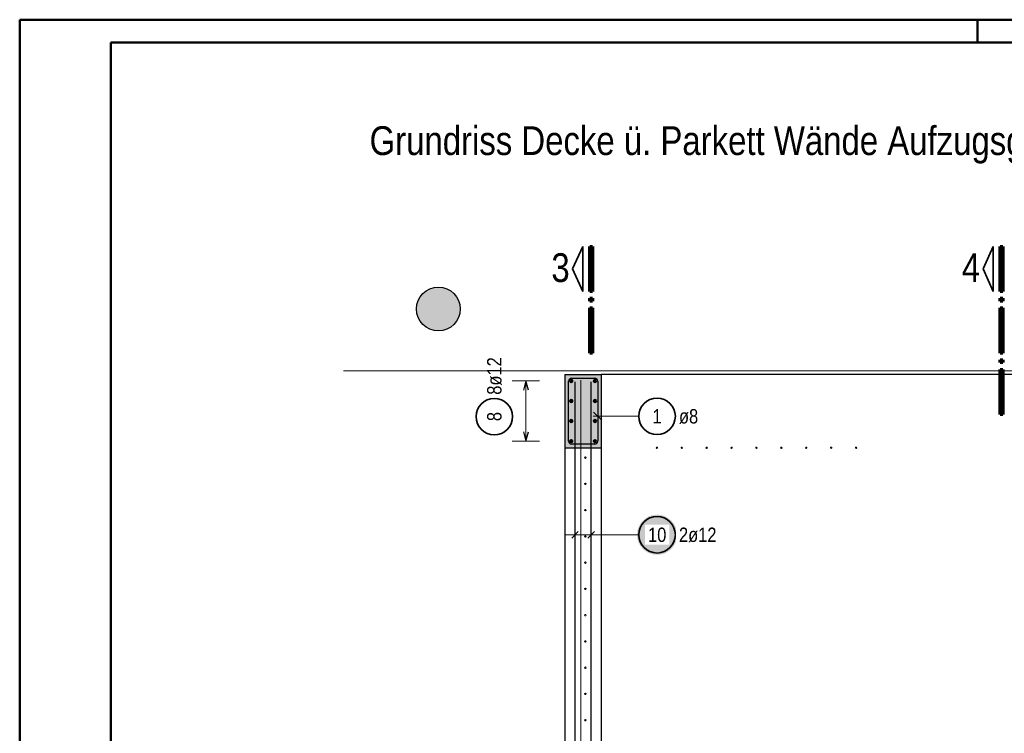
# Model space of a CAD drawing. Header units: millimetres. Extents: x -9.8 to 33.5, y 0 to 31.
# Tile 11 of 26: x 0 to 5.4, y 17.1 to 21. Entities that reach past the tile are written whole.
import ezdxf

# ---------------------------------------------------------------- set-up
doc = ezdxf.new("R2010")
doc.units = ezdxf.units.MM
doc.layers.add('nplo', color=7, linetype='Continuous', lineweight=20)
doc.styles.add('Arial Narrow', font='ARIALN.TTF')
doc.linetypes.add('STRAKON_Linetype_13', pattern='A,15,[130,ltypeshp.shx,S=1.875,R=-30,X=0,Y=0],-1.875,[130,ltypeshp.shx,S=1.875,R=-30,X=0,Y=0]', length=16.875)

msp = doc.modelspace()

# ---------------------------------------------------------------- hatches: boundary and pattern name
at = {"lineweight": 13, "true_color": 0xd7ffd7}
for points in [[(2.4154, 19.4386), (2.4154, 19.4417), (2.4153, 19.4448), (2.4151, 19.4479), (2.4148, 19.451), (2.4144, 19.4541), (2.414, 19.4571), (2.4135, 19.4602), (2.4129, 19.4632), (2.4122, 19.4662), (2.4115, 19.4692), (2.4107, 19.4722), (2.4098, 19.4751), (2.4088, 19.4781), (2.4077, 19.481), (2.4066, 19.4839), (2.4054, 19.4867), (2.4041, 19.4895), (2.4028, 19.4923), (2.4014, 19.495), (2.3999, 19.4977), (2.3983, 19.5004), (2.3967, 19.503), (2.395, 19.5056), (2.3932, 19.5082), (2.3914, 19.5107), (2.3895, 19.5131), (2.3876, 19.5155), (2.3856, 19.5179), (2.3835, 19.5202), (2.3814, 19.5224), (2.3792, 19.5246), (2.3769, 19.5267), (2.3747, 19.5288), (2.3723, 19.5308), (2.3699, 19.5327), (2.3675, 19.5346), (2.365, 19.5364), (2.3624, 19.5382), (2.3598, 19.5399), (2.3572, 19.5415), (2.3545, 19.5431), (2.3518, 19.5446), (2.3491, 19.546), (2.3463, 19.5473), (2.3435, 19.5486), (2.3406, 19.5498), (2.3378, 19.5509), (2.3349, 19.552), (2.3319, 19.553), (2.329, 19.5539), (2.326, 19.5547), (2.323, 19.5554), (2.32, 19.5561), (2.3169, 19.5567), (2.3139, 19.5572), (2.3108, 19.5577), (2.3078, 19.558), (2.3047, 19.5583), (2.3016, 19.5585), (2.2985, 19.5586), (2.2954, 19.5586), (2.2923, 19.5586), (2.2893, 19.5585), (2.2862, 19.5583), (2.2831, 19.558), (2.28, 19.5577), (2.277, 19.5572), (2.2739, 19.5567), (2.2709, 19.5561), (2.2679, 19.5554), (2.2649, 19.5547), (2.2619, 19.5539), (2.2589, 19.553), (2.256, 19.552), (2.2531, 19.5509), (2.2502, 19.5498), (2.2474, 19.5486), (2.2446, 19.5473), (2.2418, 19.546), (2.239, 19.5446), (2.2363, 19.5431), (2.2337, 19.5415), (2.231, 19.5399), (2.2284, 19.5382), (2.2259, 19.5364), (2.2234, 19.5346), (2.221, 19.5327), (2.2186, 19.5308), (2.2162, 19.5288), (2.2139, 19.5267), (2.2117, 19.5246), (2.2095, 19.5224), (2.2074, 19.5202), (2.2053, 19.5179), (2.2033, 19.5155), (2.2013, 19.5131), (2.1995, 19.5107), (2.1976, 19.5082), (2.1959, 19.5056), (2.1942, 19.503), (2.1926, 19.5004), (2.191, 19.4977), (2.1895, 19.495), (2.1881, 19.4923), (2.1867, 19.4895), (2.1855, 19.4867), (2.1843, 19.4839), (2.1831, 19.481), (2.1821, 19.4781), (2.1811, 19.4751), (2.1802, 19.4722), (2.1794, 19.4692), (2.1786, 19.4662), (2.178, 19.4632), (2.1774, 19.4602), (2.1769, 19.4571), (2.1764, 19.4541), (2.1761, 19.451), (2.1758, 19.4479), (2.1756, 19.4448), (2.1755, 19.4417), (2.1754, 19.4386), (2.1755, 19.4356), (2.1756, 19.4325), (2.1758, 19.4294), (2.1761, 19.4263), (2.1764, 19.4232), (2.1769, 19.4202), (2.1774, 19.4171), (2.178, 19.4141), (2.1786, 19.4111), (2.1794, 19.4081), (2.1802, 19.4051), (2.1811, 19.4021), (2.1821, 19.3992), (2.1831, 19.3963), (2.1843, 19.3934), (2.1855, 19.3906), (2.1867, 19.3878), (2.1881, 19.385), (2.1895, 19.3822), (2.191, 19.3795), (2.1926, 19.3769), (2.1942, 19.3742), (2.1959, 19.3717), (2.1976, 19.3691), (2.1995, 19.3666), (2.2013, 19.3642), (2.2033, 19.3618), (2.2053, 19.3594), (2.2074, 19.3571), (2.2095, 19.3549), (2.2117, 19.3527), (2.2139, 19.3506), (2.2162, 19.3485), (2.2186, 19.3465), (2.221, 19.3445), (2.2234, 19.3427), (2.2259, 19.3408), (2.2284, 19.3391), (2.231, 19.3374), (2.2337, 19.3358), (2.2363, 19.3342), (2.239, 19.3327), (2.2418, 19.3313), (2.2446, 19.33), (2.2474, 19.3287), (2.2502, 19.3275), (2.2531, 19.3264), (2.256, 19.3253), (2.2589, 19.3243), (2.2619, 19.3234), (2.2649, 19.3226), (2.2679, 19.3219), (2.2709, 19.3212), (2.2739, 19.3206), (2.277, 19.3201), (2.28, 19.3196), (2.2831, 19.3193), (2.2862, 19.319), (2.2893, 19.3188), (2.2923, 19.3187), (2.2954, 19.3186), (2.2985, 19.3187), (2.3016, 19.3188), (2.3047, 19.319), (2.3078, 19.3193), (2.3108, 19.3196), (2.3139, 19.3201), (2.3169, 19.3206), (2.32, 19.3212), (2.323, 19.3219), (2.326, 19.3226), (2.329, 19.3234), (2.3319, 19.3243), (2.3349, 19.3253), (2.3378, 19.3264), (2.3406, 19.3275), (2.3435, 19.3287), (2.3463, 19.33), (2.3491, 19.3313), (2.3518, 19.3327), (2.3545, 19.3342), (2.3572, 19.3358), (2.3598, 19.3374), (2.3624, 19.3391), (2.365, 19.3408), (2.3675, 19.3427), (2.3699, 19.3445), (2.3723, 19.3465), (2.3747, 19.3485), (2.3769, 19.3506), (2.3792, 19.3527), (2.3814, 19.3549), (2.3835, 19.3571), (2.3856, 19.3594), (2.3876, 19.3618), (2.3895, 19.3642), (2.3914, 19.3666), (2.3932, 19.3691), (2.395, 19.3717), (2.3967, 19.3742), (2.3983, 19.3769), (2.3999, 19.3795), (2.4014, 19.3822), (2.4028, 19.385), (2.4041, 19.3878), (2.4054, 19.3906), (2.4066, 19.3934), (2.4077, 19.3963), (2.4088, 19.3992), (2.4098, 19.4021), (2.4107, 19.4051), (2.4115, 19.4081), (2.4122, 19.4111), (2.4129, 19.4141), (2.4135, 19.4171), (2.414, 19.4202), (2.4144, 19.4232), (2.4148, 19.4263), (2.4151, 19.4294), (2.4153, 19.4325), (2.4154, 19.4356)], [(3.1883, 19.0787), (3.1883, 18.6771), (2.9883, 18.6771), (2.9883, 19.0787)]]:
    msp.add_hatch(color=254, dxfattribs=at).paths.add_polyline_path(points)
at = {"lineweight": 25, "true_color": 0xffffff}
msp.add_hatch(color=7, dxfattribs=at).paths.add_polyline_path([(3.604, 18.2), (3.6039, 18.2038), (3.6037, 18.2077), (3.6033, 18.2115), (3.6029, 18.2153), (3.6023, 18.2191), (3.6015, 18.2229), (3.6007, 18.2266), (3.5997, 18.2303), (3.5986, 18.234), (3.5973, 18.2376), (3.5959, 18.2412), (3.5944, 18.2447), (3.5928, 18.2482), (3.5911, 18.2516), (3.5892, 18.255), (3.5872, 18.2583), (3.5851, 18.2615), (3.5829, 18.2647), (3.5806, 18.2677), (3.5782, 18.2707), (3.5757, 18.2736), (3.5731, 18.2764), (3.5704, 18.2791), (3.5676, 18.2817), (3.5647, 18.2843), (3.5617, 18.2867), (3.5586, 18.289), (3.5555, 18.2912), (3.5522, 18.2933), (3.549, 18.2953), (3.5456, 18.2971), (3.5422, 18.2989), (3.5387, 18.3005), (3.5352, 18.302), (3.5316, 18.3034), (3.5279, 18.3046), (3.5243, 18.3057), (3.5206, 18.3067), (3.5168, 18.3076), (3.5131, 18.3083), (3.5093, 18.3089), (3.5054, 18.3094), (3.5016, 18.3097), (3.4978, 18.3099), (3.494, 18.31), (3.4901, 18.3099), (3.4863, 18.3097), (3.4825, 18.3094), (3.4786, 18.3089), (3.4749, 18.3083), (3.4711, 18.3076), (3.4673, 18.3067), (3.4636, 18.3057), (3.46, 18.3046), (3.4563, 18.3034), (3.4527, 18.302), (3.4492, 18.3005), (3.4457, 18.2989), (3.4423, 18.2971), (3.439, 18.2953), (3.4357, 18.2933), (3.4324, 18.2912), (3.4293, 18.289), (3.4262, 18.2867), (3.4232, 18.2843), (3.4203, 18.2817), (3.4175, 18.2791), (3.4148, 18.2764), (3.4122, 18.2736), (3.4097, 18.2707), (3.4073, 18.2677), (3.405, 18.2647), (3.4028, 18.2615), (3.4007, 18.2583), (3.3987, 18.255), (3.3968, 18.2516), (3.3951, 18.2482), (3.3935, 18.2447), (3.392, 18.2412), (3.3906, 18.2376), (3.3893, 18.234), (3.3882, 18.2303), (3.3872, 18.2266), (3.3864, 18.2229), (3.3856, 18.2191), (3.385, 18.2153), (3.3846, 18.2115), (3.3842, 18.2077), (3.384, 18.2038), (3.384, 18.2), (3.384, 18.1962), (3.3842, 18.1923), (3.3846, 18.1885), (3.385, 18.1847), (3.3856, 18.1809), (3.3864, 18.1771), (3.3872, 18.1734), (3.3882, 18.1697), (3.3893, 18.166), (3.3906, 18.1624), (3.392, 18.1588), (3.3935, 18.1553), (3.3951, 18.1518), (3.3968, 18.1484), (3.3987, 18.145), (3.4007, 18.1417), (3.4028, 18.1385), (3.405, 18.1353), (3.4073, 18.1323), (3.4097, 18.1293), (3.4122, 18.1264), (3.4148, 18.1236), (3.4175, 18.1209), (3.4203, 18.1183), (3.4232, 18.1157), (3.4262, 18.1133), (3.4293, 18.111), (3.4324, 18.1088), (3.4357, 18.1067), (3.439, 18.1047), (3.4423, 18.1029), (3.4457, 18.1011), (3.4492, 18.0995), (3.4527, 18.098), (3.4563, 18.0966), (3.46, 18.0954), (3.4636, 18.0943), (3.4673, 18.0933), (3.4711, 18.0924), (3.4749, 18.0917), (3.4786, 18.0911), (3.4825, 18.0906), (3.4863, 18.0903), (3.4901, 18.0901), (3.494, 18.09), (3.4978, 18.0901), (3.5016, 18.0903), (3.5054, 18.0906), (3.5093, 18.0911), (3.5131, 18.0917), (3.5168, 18.0924), (3.5206, 18.0933), (3.5243, 18.0943), (3.5279, 18.0954), (3.5316, 18.0966), (3.5352, 18.098), (3.5387, 18.0995), (3.5422, 18.1011), (3.5456, 18.1029), (3.549, 18.1047), (3.5522, 18.1067), (3.5555, 18.1088), (3.5586, 18.111), (3.5617, 18.1133), (3.5647, 18.1157), (3.5676, 18.1183), (3.5704, 18.1209), (3.5731, 18.1236), (3.5757, 18.1264), (3.5782, 18.1293), (3.5806, 18.1323), (3.5829, 18.1353), (3.5851, 18.1385), (3.5872, 18.1417), (3.5892, 18.145), (3.5911, 18.1484), (3.5928, 18.1518), (3.5944, 18.1553), (3.5959, 18.1588), (3.5973, 18.1624), (3.5986, 18.166), (3.5997, 18.1697), (3.6007, 18.1734), (3.6015, 18.1771), (3.6023, 18.1809), (3.6029, 18.1847), (3.6033, 18.1885), (3.6037, 18.1923)])

# ---------------------------------------------------------------- linework, layer by layer
at = {"color": 4, "linetype": 'Continuous', "lineweight": 50}
for p, q in [((32.5, 21.025), (0, 21.025)), ((0, 21.025), (0, 0)), ((5.25, 21.025), (5.25, 20.9)), ((32.375, 20.9), (0.5, 20.9)), ((0.5, 20.9), (0.5, 0.125))]:
    msp.add_line(p, q, dxfattribs=at)
at = {"color": 2, "linetype": 'Continuous', "lineweight": 35}
for p, q in [((3.0307, 19.6581), (3.087, 19.7818)), ((3.087, 19.7818), (3.087, 19.5343)), ((5.2806, 19.6581), (5.3368, 19.7818)), ((5.3368, 19.7818), (5.3368, 19.5343)), ((3.087, 19.5343), (3.0307, 19.6581)), ((5.3368, 19.5343), (5.2806, 19.6581))]:
    msp.add_line(p, q, dxfattribs=at)
at = {"color": 1, "linetype": 'Continuous', "lineweight": 70}
for p, q in [((3.1245, 19.5343), (3.1245, 19.7818)), ((3.1245, 19.7818), (3.1395, 19.7818)), ((3.1395, 19.7818), (3.1395, 19.5343)), ((5.3743, 19.5343), (5.3743, 19.7818)), ((5.3743, 19.7818), (5.3893, 19.7818)), ((5.3893, 19.7818), (5.3893, 19.5343)), ((3.1395, 19.5343), (3.1245, 19.5343)), ((3.1245, 19.4818), (3.1245, 19.4968)), ((3.1245, 19.4968), (3.1395, 19.4968)), ((3.1395, 19.4968), (3.1395, 19.4818)), ((5.3893, 19.5343), (5.3743, 19.5343)), ((5.3743, 19.4818), (5.3743, 19.4968)), ((5.3743, 19.4968), (5.3893, 19.4968)), ((5.3893, 19.4968), (5.3893, 19.4818)), ((3.1395, 19.4818), (3.1245, 19.4818)), ((3.1245, 19.1968), (3.1245, 19.4443)), ((3.1245, 19.4443), (3.1395, 19.4443)), ((3.1395, 19.4443), (3.1395, 19.1968)), ((5.3893, 19.4818), (5.3743, 19.4818)), ((5.3743, 19.1968), (5.3743, 19.4443)), ((5.3743, 19.4443), (5.3893, 19.4443)), ((5.3893, 19.4443), (5.3893, 19.1968)), ((3.1395, 19.1968), (3.1245, 19.1968)), ((5.3893, 19.1968), (5.3743, 19.1968)), ((5.3743, 19.1443), (5.3743, 19.1593)), ((5.3743, 19.1593), (5.3893, 19.1593)), ((5.3893, 19.1443), (5.3743, 19.1443)), ((5.3743, 18.8593), (5.3743, 19.1068)), ((5.3743, 19.1068), (5.3893, 19.1068)), ((5.3893, 19.1593), (5.3893, 19.1443)), ((5.3893, 19.1068), (5.3893, 18.8593)), ((5.3893, 18.8593), (5.3743, 18.8593))]:
    msp.add_line(p, q, dxfattribs=at)
at = {"color": 6, "linetype": 'STRAKON_Linetype_13', "lineweight": 13, "ltscale": 0.01}
msp.add_line((8.5782, 19.0987), (1.7748, 19.0987), dxfattribs=at)
at = {"color": 3, "linetype": 'Continuous', "lineweight": 25}
for p, q in [((2.9883, 19.0787), (2.9883, 18.6771)), ((2.9883, 19.0787), (3.1883, 19.0787)), ((3.0243, 19.0587), (3.1523, 19.0587)), ((3.0583, 19.0587), (3.1523, 19.0587)), ((7.1883, 19.0787), (3.1883, 19.0787)), ((3.1883, 19.0787), (3.1883, 18.6771)), ((2.775, 19.0437), (2.7616, 18.9937)), ((2.7884, 18.9937), (2.775, 19.0437)), ((3.0083, 18.7131), (3.0083, 19.0427)), ((3.0443, 15.8387), (3.0443, 19.0387)), ((3.1323, 15.8387), (3.1323, 19.0387)), ((3.1683, 19.0427), (3.1683, 18.7131)), ((3.1683, 19.0427), (3.1683, 18.9487)), ((3.1462, 18.872), (3.1904, 18.8278)), ((2.7616, 18.7637), (2.775, 18.7137)), ((2.775, 18.7137), (2.7884, 18.7637)), ((2.9883, 18.6771), (2.9883, 16.6971)), ((2.9883, 18.6771), (3.1883, 18.6771)), ((3.1523, 18.6971), (3.0243, 18.6971)), ((3.1883, 18.6771), (3.1883, 16.6971)), ((3.062, 18.2177), (3.0266, 18.1823)), ((3.15, 18.2177), (3.1146, 18.1823))]:
    msp.add_line(p, q, dxfattribs=at)
at = {"color": 5, "linetype": 'Continuous', "lineweight": 18}
for p, q in [((2.85, 19.0437), (2.7, 19.0437)), ((2.775, 18.7137), (2.775, 19.0437)), ((3.394, 18.8499), (3.1433, 18.8499)), ((2.7, 18.7137), (2.85, 18.7137)), ((3.0443, 18.275), (3.0443, 18.125)), ((3.1323, 18.275), (3.1323, 18.125)), ((2.9943, 18.2), (3.1823, 18.2)), ((3.394, 18.2), (3.1823, 18.2))]:
    msp.add_line(p, q, dxfattribs=at)
at = {"color": 3, "linetype": 'Continuous', "lineweight": 25}
msp.add_circle((2.2954, 19.4386), 0.12, dxfattribs=at)
at = {"color": 4, "linetype": 'Continuous', "lineweight": 50}
for centre, radius in [((3.0233, 19.0437), 0.006), ((3.0233, 19.0437), 0.006), ((3.0233, 19.0437), 0.0054), ((3.0233, 19.0437), 0.0042), ((3.0233, 19.0437), 0.003), ((3.0233, 19.0437), 0.0018), ((3.0233, 19.0437), 0.0006), ((3.1533, 19.0437), 0.006), ((3.1533, 19.0437), 0.006), ((3.1533, 19.0437), 0.0054), ((3.1533, 19.0437), 0.0042), ((3.1533, 19.0437), 0.003), ((3.1533, 19.0437), 0.0018), ((3.1533, 19.0437), 0.0006), ((3.0233, 18.9337), 0.006), ((3.0233, 18.9337), 0.006), ((3.0233, 18.9337), 0.0054), ((3.0233, 18.9337), 0.0042), ((3.0233, 18.9337), 0.003), ((3.0233, 18.9337), 0.0018), ((3.0233, 18.9337), 0.0006), ((3.1533, 18.9337), 0.006), ((3.1533, 18.9337), 0.006), ((3.1533, 18.9337), 0.0054), ((3.1533, 18.9337), 0.0042), ((3.1533, 18.9337), 0.003), ((3.1533, 18.9337), 0.0018), ((3.1533, 18.9337), 0.0006), ((3.0233, 18.8237), 0.006), ((3.0233, 18.8237), 0.006), ((3.0233, 18.8237), 0.0054), ((3.0233, 18.8237), 0.0042), ((3.0233, 18.8237), 0.003), ((3.0233, 18.8237), 0.0018), ((3.0233, 18.8237), 0.0006), ((3.1533, 18.8237), 0.006), ((3.1533, 18.8237), 0.006), ((3.1533, 18.8237), 0.0054), ((3.1533, 18.8237), 0.0042), ((3.1533, 18.8237), 0.003), ((3.1533, 18.8237), 0.0018), ((3.1533, 18.8237), 0.0006), ((3.0233, 18.7137), 0.006), ((3.0233, 18.7137), 0.006), ((3.0233, 18.7137), 0.0054), ((3.0233, 18.7137), 0.0042), ((3.0233, 18.7137), 0.003), ((3.0233, 18.7137), 0.0018), ((3.0233, 18.7137), 0.0006), ((3.1533, 18.7137), 0.006), ((3.1533, 18.7137), 0.006), ((3.1533, 18.7137), 0.0054), ((3.1533, 18.7137), 0.0042), ((3.1533, 18.7137), 0.003), ((3.1533, 18.7137), 0.0018), ((3.1533, 18.7137), 0.0006)]:
    msp.add_circle(centre, radius, dxfattribs=at)
at = {"color": 2, "linetype": 'Continuous', "lineweight": 35}
for centre in [(2.6016, 18.848), (3.494, 18.8499), (3.494, 18.2)]:
    msp.add_circle(centre, 0.1, dxfattribs=at)
at = {"color": 3, "linetype": 'Continuous', "lineweight": 25}
for centre, start, end in [((3.0243, 19.0427), 90, 180), ((3.1523, 19.0427), 0, 90), ((3.1523, 19.0427), 0, 90), ((3.0243, 18.7131), 180, 270), ((3.1523, 18.7131), 270, 0)]:
    msp.add_arc(centre, 0.016, start, end, dxfattribs=at)
at = {"layer": 'nplo', "color": 9, "linetype": 'Continuous', "lineweight": 0}
msp.add_line((3.0768, 15.7987), (3.0768, 19.0487), dxfattribs=at)
for centre in [(3.4927, 18.6771), (3.4927, 18.6771), (3.6292, 18.6771), (3.6292, 18.6771), (3.7657, 18.6771), (3.7657, 18.6771), (3.9022, 18.6771), (3.9022, 18.6771), (4.0387, 18.6771), (4.0387, 18.6771), (4.1752, 18.6771), (4.1752, 18.6771), (4.3117, 18.6771), (4.3117, 18.6771), (4.4482, 18.6771), (4.4482, 18.6771), (4.5847, 18.6771), (4.5847, 18.6771), (3.1008, 18.6231), (3.1008, 18.6231), (3.1008, 18.4791), (3.1008, 18.4791), (3.1008, 18.3351), (3.1008, 18.3351), (3.1008, 18.1911), (3.1008, 18.1911), (3.1008, 18.0471), (3.1008, 18.0471), (3.1008, 17.9031), (3.1008, 17.9031), (3.1008, 17.7591), (3.1008, 17.7591), (3.1008, 17.6151), (3.1008, 17.6151), (3.1008, 17.4711), (3.1008, 17.4711), (3.1008, 17.3271), (3.1008, 17.3271), (3.1008, 17.1831), (3.1008, 17.1831)]:
    msp.add_circle(centre, 0.004, dxfattribs=at)

# ---------------------------------------------------------------- texts
at = {"color": 1, "lineweight": 70, "style": 'Arial Narrow'}
for s, p in [('Grundriss Decke ü. Parkett Wände Aufzugsgebäude   M. 1:25', (1.9179, 20.2828)), ('3', (2.9145, 19.5865)), ('4', (5.1643, 19.5865))]:
    msp.add_text(s, height=0.1575, dxfattribs=at).set_placement(p)
at = {"color": 2, "lineweight": 35, "attachment_point": 1, "rotation": 90, "line_spacing_factor": 0.9, "style": 'Arial Narrow'}
for s, insert, char_height in [('8ø12', (2.5622, 18.968), 0.07875), ('8', (2.5622, 18.8232), 0.0788)]:
    msp.add_mtext(s, dxfattribs=dict(at, insert=insert, char_height=char_height))
at = {"color": 2, "lineweight": 35, "attachment_point": 1, "line_spacing_factor": 0.9, "style": 'Arial Narrow'}
for s, insert, char_height in [('1', (3.4691, 18.8892), 0.0788), ('ø8', (3.614, 18.8892), 0.07875)]:
    msp.add_mtext(s, dxfattribs=dict(at, insert=insert, char_height=char_height))

# ---------------------------------------------------------------- next in the draw order: texts
at = {"color": 2, "lineweight": 35, "char_height": 0.07875, "attachment_point": 1, "line_spacing_factor": 0.9, "style": 'Arial Narrow', "bg_fill": 3, "box_fill_scale": 1.2, "bg_fill_color": 256, "bg_fill_true_color": 13158600, "bg_fill_transparency": 0}
for s, insert in [('10', (3.4443, 18.2394)), ('2ø12', (3.614, 18.2394))]:
    msp.add_mtext(s, dxfattribs=dict(at, insert=insert))

doc.saveas('drawing.dxf')
